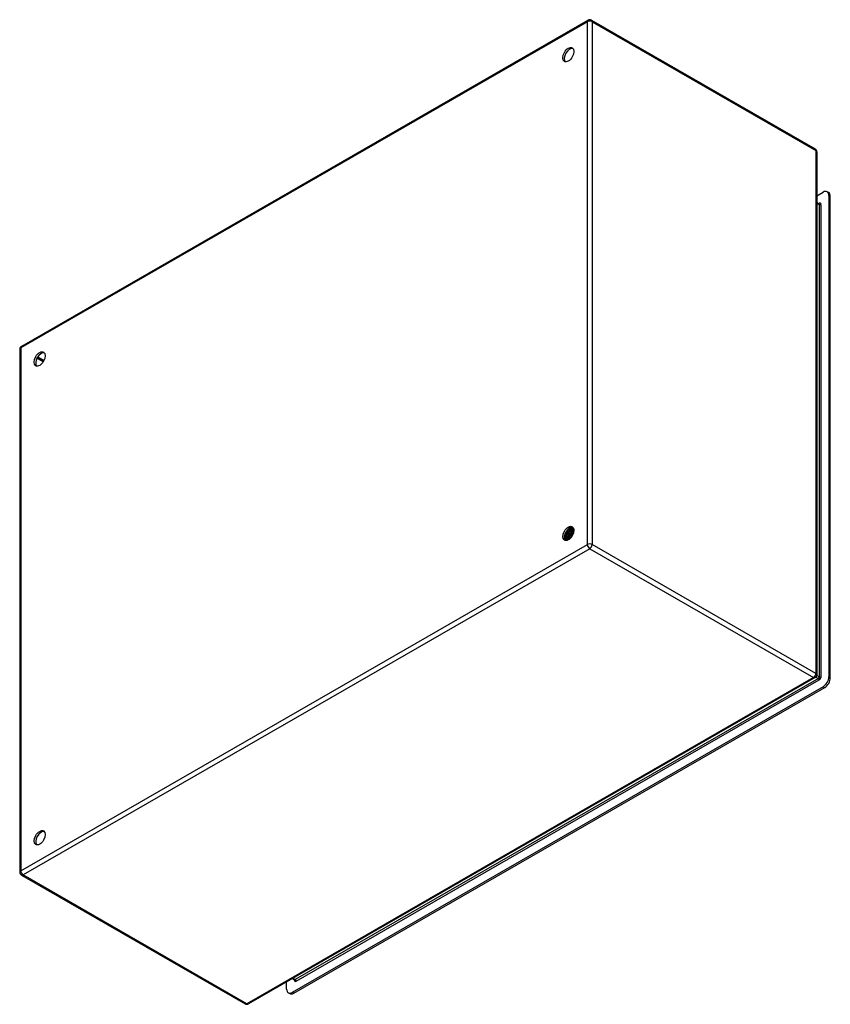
# Model space of a CAD drawing. Header units: inches. Extents: x 115 to 135, y 41.2 to 65.5.
import ezdxf

# ---------------------------------------------------------------- set-up
doc = ezdxf.new("R2010")
doc.units = ezdxf.units.IN
doc.header["$MEASUREMENT"] = 0
doc.layers.add('Visible Edges(ANSI)', color=7, linetype='Continuous', lineweight=25)
doc.layers.add('Visible Tangent Edges(ANSI)', color=7, linetype='Continuous', lineweight=25)

msp = doc.modelspace()

# ---------------------------------------------------------------- linework, layer by layer
at = {"layer": 'Visible Edges(ANSI)'}
for p, q in [((129.049, 65.528), (115.026, 57.452)), ((129.133, 65.528), (134.671, 62.339)), ((134.713, 62.266), (134.713, 49.323)), ((134.713, 61.181), (134.868, 61.27)), ((135.004, 61.258), (134.966, 61.28)), ((135.007, 61.189), (135.007, 49.267)), ((134.713, 61.013), (134.766, 60.983)), ((135.045, 49.246), (135.045, 61.168)), ((114.984, 57.38), (114.984, 44.436)), ((128.583, 52.946), (128.582, 52.947)), ((128.584, 52.93), (128.584, 52.911)), ((128.609, 52.955), (128.612, 52.953)), ((128.618, 52.93), (128.615, 52.932)), ((128.619, 52.91), (128.619, 52.891)), ((128.643, 52.938), (128.645, 52.937)), ((128.652, 52.95), (128.649, 52.952)), ((128.652, 52.914), (128.649, 52.916)), ((128.676, 52.921), (128.679, 52.92)), ((128.686, 52.898), (128.683, 52.9)), ((128.687, 52.93), (128.684, 52.932)), ((128.477, 52.705), (128.474, 52.706)), ((128.479, 52.69), (128.476, 52.692)), ((128.494, 52.747), (128.478, 52.738)), ((128.494, 52.712), (128.497, 52.71)), ((128.505, 52.818), (128.502, 52.819)), ((128.514, 52.67), (128.511, 52.672)), ((128.515, 52.685), (128.512, 52.687)), ((128.529, 52.727), (128.513, 52.718)), ((128.518, 52.845), (128.521, 52.844)), ((128.532, 52.693), (128.535, 52.691)), ((128.542, 52.802), (128.539, 52.803)), ((128.563, 52.707), (128.548, 52.698)), ((128.553, 52.666), (128.55, 52.667)), ((128.555, 52.83), (128.558, 52.829)), ((128.571, 52.674), (128.574, 52.673)), ((128.58, 52.786), (128.577, 52.787)), ((128.582, 52.674), (128.579, 52.676)), ((128.596, 52.686), (128.582, 52.677)), ((128.592, 52.815), (128.595, 52.813)), ((128.595, 52.685), (128.595, 52.684)), ((128.618, 52.77), (128.614, 52.771)), ((128.629, 52.799), (128.632, 52.798)), ((128.654, 52.755), (128.652, 52.756)), ((128.654, 52.89), (128.654, 52.871)), ((128.666, 52.784), (128.669, 52.783)), ((128.689, 52.87), (128.689, 52.851)), ((134.671, 49.25), (120.648, 41.174)), ((134.868, 49.026), (121.728, 41.459)), ((121.766, 41.438), (134.906, 49.005)), ((115.026, 44.363), (120.564, 41.174)), ((121.589, 41.54), (121.589, 41.716)), ((121.736, 41.801), (121.787, 41.772)), ((121.667, 41.428), (121.63, 41.45))]:
    msp.add_line(p, q, dxfattribs=at)
at = {"layer": 'Visible Edges(ANSI)', "flags": 128}
for points in [[(134.77, 60.981), (134.769, 60.982), (134.766, 60.983)], [(128.542, 52.911), (128.542, 52.908), (128.541, 52.905), (128.54, 52.903), (128.54, 52.9), (128.539, 52.897), (128.538, 52.894), (128.537, 52.892), (128.536, 52.889), (128.535, 52.886), (128.534, 52.883), (128.533, 52.881), (128.532, 52.878), (128.531, 52.875), (128.53, 52.872), (128.529, 52.87), (128.528, 52.867), (128.527, 52.864), (128.526, 52.861), (128.525, 52.859), (128.523, 52.856), (128.522, 52.853), (128.521, 52.851), (128.519, 52.848), (128.518, 52.845)], [(128.521, 52.844), (128.522, 52.847), (128.524, 52.85), (128.525, 52.853), (128.527, 52.856), (128.528, 52.859), (128.529, 52.862), (128.531, 52.864), (128.532, 52.867), (128.533, 52.87), (128.534, 52.873), (128.535, 52.876), (128.536, 52.879), (128.537, 52.882), (128.538, 52.885), (128.539, 52.888), (128.54, 52.891), (128.541, 52.894), (128.542, 52.897), (128.543, 52.9), (128.544, 52.903), (128.544, 52.906), (128.545, 52.909), (128.546, 52.912), (128.546, 52.915)], [(128.528, 52.846), (128.529, 52.849), (128.531, 52.851), (128.532, 52.854), (128.533, 52.857), (128.534, 52.86), (128.536, 52.863), (128.537, 52.867), (128.538, 52.87), (128.539, 52.873), (128.54, 52.876), (128.541, 52.879), (128.542, 52.882), (128.543, 52.885), (128.544, 52.888), (128.544, 52.891), (128.545, 52.894), (128.546, 52.897), (128.546, 52.9), (128.547, 52.903), (128.547, 52.906), (128.548, 52.909), (128.548, 52.912), (128.549, 52.915), (128.549, 52.918)], [(128.581, 52.946), (128.581, 52.941), (128.581, 52.937), (128.581, 52.932), (128.581, 52.928), (128.581, 52.923), (128.581, 52.918), (128.581, 52.914), (128.58, 52.909), (128.579, 52.904), (128.579, 52.899), (128.578, 52.894), (128.577, 52.889), (128.575, 52.884), (128.574, 52.879), (128.573, 52.874), (128.571, 52.869), (128.57, 52.864), (128.568, 52.859), (128.566, 52.854), (128.564, 52.849), (128.562, 52.844), (128.56, 52.84), (128.558, 52.835), (128.555, 52.83)], [(128.558, 52.829), (128.561, 52.834), (128.563, 52.839), (128.565, 52.844), (128.567, 52.849), (128.569, 52.854), (128.571, 52.859), (128.573, 52.864), (128.574, 52.869), (128.576, 52.874), (128.577, 52.879), (128.579, 52.884), (128.58, 52.889), (128.581, 52.894), (128.582, 52.899), (128.582, 52.904), (128.583, 52.909), (128.584, 52.914), (128.584, 52.919), (128.584, 52.924), (128.584, 52.928), (128.584, 52.933), (128.584, 52.937), (128.584, 52.942), (128.583, 52.946)], [(128.564, 52.829), (128.566, 52.833), (128.567, 52.836), (128.569, 52.84), (128.57, 52.843), (128.572, 52.847), (128.573, 52.85), (128.574, 52.853), (128.575, 52.857), (128.576, 52.86), (128.577, 52.864), (128.578, 52.867), (128.579, 52.871), (128.58, 52.874), (128.581, 52.878), (128.581, 52.881), (128.582, 52.885), (128.583, 52.888), (128.583, 52.891), (128.583, 52.895), (128.584, 52.898), (128.584, 52.901), (128.584, 52.905), (128.584, 52.908), (128.584, 52.911)], [(128.612, 52.931), (128.611, 52.932), (128.61, 52.932), (128.608, 52.933), (128.607, 52.934), (128.606, 52.934), (128.605, 52.935), (128.604, 52.935), (128.603, 52.936), (128.601, 52.937), (128.6, 52.937), (128.599, 52.938), (128.598, 52.939), (128.597, 52.939), (128.595, 52.94), (128.594, 52.94), (128.593, 52.941), (128.592, 52.942), (128.591, 52.942), (128.589, 52.943), (128.588, 52.943), (128.587, 52.944), (128.586, 52.945), (128.585, 52.945), (128.583, 52.946)], [(128.615, 52.932), (128.614, 52.931), (128.612, 52.931), (128.611, 52.931), (128.61, 52.931), (128.608, 52.931), (128.607, 52.93), (128.606, 52.93), (128.605, 52.93), (128.603, 52.93), (128.602, 52.929), (128.601, 52.929), (128.6, 52.929), (128.598, 52.929), (128.597, 52.929), (128.596, 52.928), (128.594, 52.928), (128.593, 52.928), (128.592, 52.928), (128.591, 52.927), (128.589, 52.927), (128.588, 52.927), (128.587, 52.927), (128.586, 52.927), (128.584, 52.926)], [(128.589, 52.951), (128.59, 52.952), (128.591, 52.952), (128.592, 52.952), (128.593, 52.952), (128.593, 52.952), (128.594, 52.952), (128.595, 52.952), (128.596, 52.953), (128.597, 52.953), (128.597, 52.953), (128.598, 52.953), (128.599, 52.953), (128.6, 52.953), (128.601, 52.953), (128.602, 52.953), (128.602, 52.954), (128.603, 52.954), (128.604, 52.954), (128.605, 52.954), (128.606, 52.954), (128.607, 52.954), (128.607, 52.954), (128.608, 52.955), (128.609, 52.955)], [(128.615, 52.932), (128.615, 52.927), (128.616, 52.923), (128.616, 52.918), (128.616, 52.914), (128.616, 52.909), (128.616, 52.904), (128.616, 52.9), (128.616, 52.895), (128.615, 52.89), (128.614, 52.885), (128.614, 52.88), (128.613, 52.875), (128.612, 52.87), (128.61, 52.865), (128.609, 52.86), (128.608, 52.855), (128.606, 52.85), (128.605, 52.845), (128.603, 52.84), (128.601, 52.834), (128.599, 52.829), (128.597, 52.824), (128.595, 52.819), (128.592, 52.815)], [(128.595, 52.813), (128.598, 52.818), (128.6, 52.823), (128.602, 52.828), (128.604, 52.833), (128.606, 52.838), (128.607, 52.843), (128.609, 52.848), (128.611, 52.854), (128.612, 52.859), (128.613, 52.864), (128.614, 52.869), (128.616, 52.874), (128.616, 52.879), (128.617, 52.884), (128.618, 52.889), (128.618, 52.894), (128.619, 52.898), (128.619, 52.903), (128.619, 52.908), (128.619, 52.913), (128.619, 52.917), (128.619, 52.922), (128.618, 52.926), (128.618, 52.93)], [(128.606, 52.961), (128.606, 52.961), (128.607, 52.961), (128.607, 52.961), (128.607, 52.96), (128.607, 52.96), (128.607, 52.96), (128.607, 52.959), (128.607, 52.959), (128.607, 52.959), (128.607, 52.959), (128.608, 52.958), (128.608, 52.958), (128.608, 52.958), (128.608, 52.958), (128.608, 52.957), (128.608, 52.957), (128.608, 52.957), (128.608, 52.956), (128.609, 52.956), (128.609, 52.956), (128.609, 52.956), (128.609, 52.955), (128.609, 52.955), (128.609, 52.955)], [(128.612, 52.953), (128.612, 52.954), (128.611, 52.954), (128.611, 52.955), (128.611, 52.955), (128.611, 52.955), (128.611, 52.956), (128.611, 52.956), (128.611, 52.956), (128.61, 52.957), (128.61, 52.957), (128.61, 52.958), (128.61, 52.958), (128.61, 52.958), (128.61, 52.959), (128.609, 52.959), (128.609, 52.959), (128.609, 52.96), (128.609, 52.96), (128.609, 52.96), (128.609, 52.961), (128.608, 52.961), (128.608, 52.961), (128.608, 52.962), (128.608, 52.962)], [(128.612, 52.953), (128.612, 52.953), (128.612, 52.952), (128.612, 52.951), (128.612, 52.95), (128.612, 52.949), (128.612, 52.948), (128.612, 52.947), (128.612, 52.946), (128.612, 52.946), (128.612, 52.945), (128.612, 52.944), (128.612, 52.943), (128.612, 52.942), (128.612, 52.941), (128.612, 52.94), (128.612, 52.94), (128.612, 52.939), (128.611, 52.938), (128.611, 52.937), (128.611, 52.936), (128.611, 52.935), (128.611, 52.934), (128.611, 52.933), (128.611, 52.933)], [(128.611, 52.933), (128.613, 52.933), (128.614, 52.933), (128.615, 52.933), (128.617, 52.933), (128.618, 52.934), (128.619, 52.934), (128.62, 52.934), (128.622, 52.934), (128.623, 52.935), (128.624, 52.935), (128.626, 52.935), (128.627, 52.935), (128.628, 52.935), (128.63, 52.936), (128.631, 52.936), (128.632, 52.936), (128.633, 52.936), (128.635, 52.937), (128.636, 52.937), (128.637, 52.937), (128.639, 52.937), (128.64, 52.938), (128.641, 52.938), (128.643, 52.938)], [(128.644, 52.915), (128.643, 52.915), (128.642, 52.916), (128.641, 52.916), (128.64, 52.917), (128.639, 52.917), (128.638, 52.918), (128.636, 52.919), (128.635, 52.919), (128.634, 52.92), (128.633, 52.92), (128.632, 52.921), (128.631, 52.921), (128.63, 52.922), (128.629, 52.923), (128.628, 52.923), (128.627, 52.924), (128.626, 52.924), (128.624, 52.925), (128.623, 52.925), (128.622, 52.926), (128.621, 52.926), (128.62, 52.927), (128.619, 52.928), (128.618, 52.928)], [(128.649, 52.916), (128.648, 52.915), (128.647, 52.915), (128.645, 52.915), (128.644, 52.915), (128.643, 52.914), (128.642, 52.914), (128.64, 52.914), (128.639, 52.914), (128.638, 52.913), (128.637, 52.913), (128.635, 52.913), (128.634, 52.913), (128.633, 52.913), (128.632, 52.912), (128.63, 52.912), (128.629, 52.912), (128.628, 52.912), (128.627, 52.911), (128.625, 52.911), (128.624, 52.911), (128.623, 52.911), (128.622, 52.91), (128.62, 52.91), (128.619, 52.91)], [(128.62, 52.968), (128.621, 52.967), (128.623, 52.966), (128.624, 52.965), (128.625, 52.964), (128.626, 52.963), (128.627, 52.962), (128.628, 52.961), (128.629, 52.96), (128.63, 52.958), (128.631, 52.957), (128.632, 52.956), (128.633, 52.955), (128.634, 52.954), (128.635, 52.952), (128.636, 52.951), (128.637, 52.95), (128.637, 52.948), (128.638, 52.947), (128.639, 52.946), (128.64, 52.944), (128.64, 52.943), (128.641, 52.941), (128.642, 52.94), (128.643, 52.938)], [(128.645, 52.937), (128.645, 52.938), (128.644, 52.94), (128.643, 52.942), (128.642, 52.943), (128.641, 52.945), (128.64, 52.946), (128.64, 52.948), (128.639, 52.949), (128.638, 52.951), (128.637, 52.952), (128.636, 52.953), (128.635, 52.955), (128.634, 52.956), (128.633, 52.957), (128.632, 52.958), (128.63, 52.96), (128.629, 52.961), (128.628, 52.962), (128.627, 52.963), (128.626, 52.964), (128.624, 52.965), (128.623, 52.966), (128.622, 52.967), (128.621, 52.968)], [(128.649, 52.916), (128.65, 52.911), (128.65, 52.907), (128.651, 52.903), (128.651, 52.898), (128.651, 52.894), (128.651, 52.889), (128.651, 52.884), (128.651, 52.879), (128.65, 52.874), (128.65, 52.87), (128.649, 52.865), (128.648, 52.86), (128.647, 52.855), (128.646, 52.85), (128.645, 52.845), (128.644, 52.84), (128.642, 52.834), (128.641, 52.829), (128.639, 52.824), (128.637, 52.819), (128.636, 52.814), (128.634, 52.809), (128.631, 52.804), (128.629, 52.799)], [(128.632, 52.958), (128.634, 52.958), (128.636, 52.957), (128.639, 52.956), (128.641, 52.955), (128.643, 52.954), (128.645, 52.953), (128.648, 52.952), (128.65, 52.951), (128.652, 52.95), (128.654, 52.949), (128.656, 52.947), (128.658, 52.946), (128.659, 52.944), (128.661, 52.942), (128.663, 52.941), (128.665, 52.939), (128.666, 52.937), (128.668, 52.935), (128.669, 52.933), (128.671, 52.931), (128.672, 52.928), (128.673, 52.926), (128.675, 52.924), (128.676, 52.921)], [(128.632, 52.798), (128.634, 52.803), (128.637, 52.808), (128.639, 52.813), (128.64, 52.818), (128.642, 52.823), (128.644, 52.828), (128.645, 52.833), (128.647, 52.838), (128.648, 52.843), (128.649, 52.848), (128.65, 52.853), (128.651, 52.858), (128.652, 52.863), (128.653, 52.868), (128.653, 52.873), (128.654, 52.878), (128.654, 52.883), (128.654, 52.888), (128.654, 52.892), (128.654, 52.897), (128.653, 52.901), (128.653, 52.906), (128.652, 52.91), (128.652, 52.914)], [(128.645, 52.937), (128.645, 52.936), (128.645, 52.935), (128.645, 52.934), (128.645, 52.933), (128.645, 52.932), (128.645, 52.931), (128.645, 52.931), (128.645, 52.93), (128.645, 52.929), (128.645, 52.928), (128.645, 52.927), (128.645, 52.926), (128.645, 52.925), (128.645, 52.924), (128.645, 52.923), (128.645, 52.922), (128.645, 52.922), (128.645, 52.921), (128.645, 52.92), (128.645, 52.919), (128.645, 52.918), (128.645, 52.917), (128.645, 52.916), (128.645, 52.915)], [(128.645, 52.915), (128.646, 52.916), (128.648, 52.916), (128.649, 52.916), (128.65, 52.916), (128.651, 52.917), (128.653, 52.917), (128.654, 52.917), (128.655, 52.917), (128.657, 52.917), (128.658, 52.918), (128.659, 52.918), (128.66, 52.918), (128.662, 52.918), (128.663, 52.919), (128.664, 52.919), (128.666, 52.919), (128.667, 52.92), (128.668, 52.92), (128.669, 52.92), (128.671, 52.92), (128.672, 52.921), (128.673, 52.921), (128.675, 52.921), (128.676, 52.921)], [(128.679, 52.92), (128.678, 52.922), (128.677, 52.923), (128.676, 52.925), (128.675, 52.926), (128.674, 52.928), (128.673, 52.929), (128.672, 52.931), (128.671, 52.932), (128.67, 52.934), (128.669, 52.935), (128.668, 52.936), (128.667, 52.937), (128.666, 52.939), (128.665, 52.94), (128.664, 52.941), (128.662, 52.942), (128.661, 52.943), (128.66, 52.944), (128.659, 52.945), (128.657, 52.946), (128.656, 52.947), (128.655, 52.948), (128.653, 52.949), (128.652, 52.95)], [(128.676, 52.898), (128.675, 52.899), (128.674, 52.899), (128.673, 52.9), (128.672, 52.9), (128.671, 52.901), (128.67, 52.901), (128.669, 52.902), (128.668, 52.902), (128.667, 52.903), (128.666, 52.903), (128.665, 52.904), (128.664, 52.904), (128.663, 52.905), (128.662, 52.905), (128.661, 52.906), (128.66, 52.906), (128.659, 52.907), (128.658, 52.907), (128.657, 52.908), (128.656, 52.908), (128.655, 52.909), (128.654, 52.909), (128.653, 52.91), (128.652, 52.91)], [(128.683, 52.9), (128.682, 52.899), (128.681, 52.899), (128.679, 52.899), (128.678, 52.898), (128.677, 52.898), (128.676, 52.898), (128.675, 52.898), (128.673, 52.897), (128.672, 52.897), (128.671, 52.897), (128.67, 52.897), (128.668, 52.896), (128.667, 52.896), (128.666, 52.896), (128.665, 52.896), (128.664, 52.895), (128.662, 52.895), (128.661, 52.895), (128.66, 52.895), (128.659, 52.894), (128.657, 52.894), (128.656, 52.894), (128.655, 52.894), (128.654, 52.893)], [(128.666, 52.938), (128.668, 52.938), (128.669, 52.937), (128.671, 52.937), (128.672, 52.937), (128.674, 52.936), (128.675, 52.936), (128.676, 52.935), (128.678, 52.935), (128.679, 52.934), (128.681, 52.933), (128.682, 52.933), (128.683, 52.932), (128.684, 52.931), (128.686, 52.93), (128.687, 52.93), (128.688, 52.929), (128.689, 52.928), (128.691, 52.927), (128.692, 52.926), (128.693, 52.925), (128.694, 52.924), (128.695, 52.923), (128.696, 52.922), (128.697, 52.921)], [(128.683, 52.9), (128.684, 52.895), (128.685, 52.891), (128.685, 52.887), (128.685, 52.882), (128.686, 52.878), (128.686, 52.873), (128.686, 52.869), (128.686, 52.864), (128.685, 52.859), (128.685, 52.854), (128.685, 52.849), (128.684, 52.844), (128.683, 52.839), (128.682, 52.834), (128.681, 52.829), (128.68, 52.824), (128.679, 52.819), (128.677, 52.814), (128.676, 52.809), (128.674, 52.804), (128.672, 52.799), (128.67, 52.794), (128.668, 52.789), (128.666, 52.784)], [(128.669, 52.783), (128.671, 52.788), (128.673, 52.793), (128.675, 52.798), (128.677, 52.803), (128.679, 52.808), (128.68, 52.813), (128.682, 52.818), (128.683, 52.823), (128.684, 52.828), (128.685, 52.833), (128.686, 52.838), (128.687, 52.843), (128.687, 52.848), (128.688, 52.853), (128.688, 52.858), (128.689, 52.863), (128.689, 52.867), (128.689, 52.872), (128.689, 52.877), (128.688, 52.881), (128.688, 52.886), (128.687, 52.89), (128.687, 52.894), (128.686, 52.898)], [(128.679, 52.92), (128.679, 52.919), (128.679, 52.918), (128.679, 52.917), (128.679, 52.916), (128.678, 52.916), (128.678, 52.915), (128.678, 52.914), (128.678, 52.913), (128.678, 52.912), (128.678, 52.911), (128.678, 52.91), (128.678, 52.909), (128.678, 52.908), (128.678, 52.908), (128.678, 52.907), (128.678, 52.906), (128.678, 52.905), (128.678, 52.904), (128.678, 52.903), (128.678, 52.902), (128.678, 52.901), (128.678, 52.9), (128.678, 52.899), (128.678, 52.899)], [(128.684, 52.899), (128.685, 52.899), (128.685, 52.899), (128.686, 52.899), (128.686, 52.9), (128.687, 52.9), (128.688, 52.9), (128.688, 52.9), (128.689, 52.9), (128.689, 52.9), (128.69, 52.9), (128.691, 52.901), (128.691, 52.901), (128.692, 52.901), (128.693, 52.901), (128.693, 52.901), (128.694, 52.901), (128.694, 52.901), (128.695, 52.901), (128.696, 52.902), (128.696, 52.902), (128.697, 52.902), (128.698, 52.902), (128.698, 52.902), (128.699, 52.902)], [(128.697, 52.922), (128.697, 52.923), (128.696, 52.923), (128.696, 52.923), (128.696, 52.924), (128.695, 52.924), (128.695, 52.924), (128.694, 52.925), (128.694, 52.925), (128.693, 52.925), (128.693, 52.926), (128.693, 52.926), (128.692, 52.926), (128.692, 52.927), (128.691, 52.927), (128.691, 52.927), (128.69, 52.928), (128.69, 52.928), (128.689, 52.928), (128.689, 52.928), (128.688, 52.929), (128.688, 52.929), (128.688, 52.929), (128.687, 52.93), (128.687, 52.93)], [(128.539, 52.803), (128.537, 52.799), (128.534, 52.795), (128.531, 52.791), (128.528, 52.787), (128.525, 52.783), (128.522, 52.779), (128.518, 52.776), (128.515, 52.772), (128.512, 52.769), (128.509, 52.765), (128.505, 52.762), (128.502, 52.759), (128.499, 52.756), (128.495, 52.753), (128.492, 52.751), (128.488, 52.748), (128.485, 52.746), (128.482, 52.743), (128.478, 52.741), (128.475, 52.739), (128.471, 52.737), (128.468, 52.735), (128.464, 52.734), (128.461, 52.732)], [(128.461, 52.729), (128.464, 52.731), (128.468, 52.732), (128.471, 52.734), (128.475, 52.736), (128.479, 52.738), (128.482, 52.74), (128.486, 52.742), (128.489, 52.745), (128.493, 52.748), (128.496, 52.75), (128.5, 52.753), (128.503, 52.756), (128.507, 52.759), (128.51, 52.763), (128.514, 52.766), (128.517, 52.77), (128.521, 52.773), (128.524, 52.777), (128.527, 52.781), (128.53, 52.785), (128.533, 52.789), (128.537, 52.793), (128.54, 52.797), (128.542, 52.802)], [(128.474, 52.706), (128.474, 52.706), (128.473, 52.706), (128.472, 52.706), (128.472, 52.706), (128.471, 52.706), (128.471, 52.706), (128.47, 52.706), (128.47, 52.706), (128.469, 52.706), (128.469, 52.706), (128.468, 52.706), (128.467, 52.706), (128.467, 52.706), (128.466, 52.706), (128.466, 52.706), (128.465, 52.706), (128.465, 52.706), (128.464, 52.706), (128.464, 52.706), (128.463, 52.706), (128.463, 52.706), (128.462, 52.706), (128.461, 52.706), (128.461, 52.706)], [(128.461, 52.705), (128.462, 52.705), (128.462, 52.705), (128.463, 52.705), (128.464, 52.704), (128.464, 52.704), (128.465, 52.704), (128.466, 52.704), (128.466, 52.704), (128.467, 52.704), (128.468, 52.704), (128.468, 52.704), (128.469, 52.704), (128.47, 52.704), (128.47, 52.704), (128.471, 52.704), (128.472, 52.704), (128.472, 52.704), (128.473, 52.704), (128.474, 52.704), (128.474, 52.704), (128.475, 52.704), (128.476, 52.705), (128.476, 52.705), (128.477, 52.705)], [(128.512, 52.687), (128.51, 52.686), (128.507, 52.686), (128.504, 52.686), (128.502, 52.686), (128.5, 52.686), (128.497, 52.686), (128.495, 52.686), (128.493, 52.686), (128.49, 52.687), (128.488, 52.687), (128.486, 52.688), (128.484, 52.689), (128.482, 52.689), (128.48, 52.69), (128.478, 52.691), (128.476, 52.692), (128.474, 52.694), (128.472, 52.695), (128.47, 52.696), (128.469, 52.698), (128.467, 52.699), (128.465, 52.701), (128.464, 52.703), (128.462, 52.705)], [(128.474, 52.706), (128.474, 52.707), (128.473, 52.708), (128.473, 52.709), (128.472, 52.71), (128.472, 52.711), (128.472, 52.712), (128.471, 52.713), (128.471, 52.714), (128.47, 52.715), (128.47, 52.716), (128.469, 52.717), (128.469, 52.718), (128.469, 52.719), (128.468, 52.72), (128.468, 52.721), (128.467, 52.723), (128.467, 52.724), (128.466, 52.725), (128.466, 52.726), (128.466, 52.727), (128.465, 52.728), (128.465, 52.729), (128.464, 52.73), (128.464, 52.731)], [(128.467, 52.772), (128.469, 52.774), (128.471, 52.775), (128.473, 52.777), (128.475, 52.778), (128.477, 52.78), (128.479, 52.781), (128.481, 52.783), (128.483, 52.785), (128.485, 52.787), (128.487, 52.789), (128.489, 52.79), (128.491, 52.792), (128.493, 52.794), (128.494, 52.796), (128.496, 52.798), (128.498, 52.8), (128.5, 52.803), (128.502, 52.805), (128.503, 52.807), (128.505, 52.809), (128.507, 52.812), (128.509, 52.814), (128.51, 52.816), (128.512, 52.819)], [(128.468, 52.776), (128.47, 52.778), (128.472, 52.779), (128.473, 52.78), (128.475, 52.782), (128.476, 52.784), (128.478, 52.785), (128.48, 52.787), (128.481, 52.788), (128.483, 52.79), (128.484, 52.792), (128.486, 52.793), (128.487, 52.795), (128.489, 52.797), (128.49, 52.799), (128.492, 52.8), (128.493, 52.802), (128.495, 52.804), (128.496, 52.806), (128.498, 52.808), (128.499, 52.81), (128.501, 52.812), (128.502, 52.814), (128.503, 52.816), (128.505, 52.818)], [(128.489, 52.722), (128.489, 52.723), (128.488, 52.723), (128.487, 52.724), (128.486, 52.724), (128.485, 52.725), (128.484, 52.725), (128.484, 52.725), (128.483, 52.726), (128.482, 52.726), (128.481, 52.727), (128.48, 52.727), (128.479, 52.728), (128.478, 52.728), (128.478, 52.729), (128.477, 52.729), (128.476, 52.729), (128.475, 52.73), (128.474, 52.73), (128.473, 52.731), (128.473, 52.731), (128.472, 52.732), (128.471, 52.732), (128.47, 52.733), (128.469, 52.733)], [(128.502, 52.819), (128.501, 52.817), (128.499, 52.815), (128.498, 52.814), (128.497, 52.812), (128.496, 52.81), (128.494, 52.809), (128.493, 52.807), (128.492, 52.805), (128.49, 52.804), (128.489, 52.802), (128.488, 52.801), (128.486, 52.799), (128.485, 52.797), (128.484, 52.796), (128.482, 52.794), (128.481, 52.793), (128.48, 52.791), (128.478, 52.79), (128.477, 52.788), (128.476, 52.787), (128.474, 52.786), (128.473, 52.784), (128.471, 52.783), (128.47, 52.782)], [(128.493, 52.713), (128.493, 52.713), (128.492, 52.712), (128.491, 52.712), (128.491, 52.712), (128.49, 52.711), (128.489, 52.711), (128.489, 52.711), (128.488, 52.71), (128.487, 52.71), (128.487, 52.71), (128.486, 52.709), (128.485, 52.709), (128.485, 52.709), (128.484, 52.708), (128.483, 52.708), (128.483, 52.707), (128.482, 52.707), (128.481, 52.707), (128.481, 52.706), (128.48, 52.706), (128.479, 52.706), (128.479, 52.705), (128.478, 52.705), (128.477, 52.705)], [(128.479, 52.69), (128.48, 52.69), (128.482, 52.689), (128.483, 52.688), (128.484, 52.688), (128.486, 52.687), (128.487, 52.687), (128.489, 52.686), (128.49, 52.686), (128.491, 52.686), (128.493, 52.685), (128.494, 52.685), (128.496, 52.685), (128.497, 52.685), (128.499, 52.684), (128.5, 52.684), (128.502, 52.684), (128.504, 52.684), (128.505, 52.684), (128.507, 52.684), (128.508, 52.684), (128.51, 52.684), (128.512, 52.685), (128.513, 52.685), (128.515, 52.685)], [(128.482, 52.74), (128.482, 52.739), (128.483, 52.738), (128.483, 52.736), (128.484, 52.735), (128.484, 52.734), (128.485, 52.733), (128.485, 52.732), (128.486, 52.73), (128.486, 52.729), (128.487, 52.728), (128.487, 52.727), (128.488, 52.726), (128.488, 52.725), (128.489, 52.723), (128.489, 52.722), (128.49, 52.721), (128.491, 52.72), (128.491, 52.719), (128.492, 52.717), (128.492, 52.716), (128.493, 52.715), (128.493, 52.714), (128.494, 52.713), (128.494, 52.712)], [(128.502, 52.819), (128.501, 52.819), (128.501, 52.82), (128.5, 52.82), (128.499, 52.82), (128.499, 52.821), (128.498, 52.821), (128.498, 52.821), (128.497, 52.822), (128.496, 52.822), (128.496, 52.823), (128.495, 52.823), (128.494, 52.823), (128.494, 52.824), (128.493, 52.824), (128.493, 52.824), (128.492, 52.825), (128.491, 52.825), (128.491, 52.825), (128.49, 52.826), (128.49, 52.826), (128.489, 52.827), (128.488, 52.827), (128.488, 52.827), (128.487, 52.828)], [(128.654, 52.756), (128.647, 52.759), (128.641, 52.762), (128.634, 52.765), (128.627, 52.768), (128.62, 52.771), (128.613, 52.774), (128.606, 52.777), (128.599, 52.78), (128.592, 52.783), (128.585, 52.786), (128.578, 52.789), (128.571, 52.793), (128.564, 52.796), (128.557, 52.799), (128.55, 52.802), (128.544, 52.805), (128.537, 52.808), (128.53, 52.811), (128.523, 52.814), (128.516, 52.817), (128.509, 52.82), (128.502, 52.823), (128.495, 52.826), (128.488, 52.829)], [(128.494, 52.747), (128.496, 52.748), (128.499, 52.75), (128.501, 52.752), (128.504, 52.753), (128.506, 52.755), (128.509, 52.757), (128.511, 52.759), (128.513, 52.761), (128.516, 52.763), (128.518, 52.765), (128.521, 52.767), (128.523, 52.77), (128.525, 52.772), (128.528, 52.774), (128.53, 52.777), (128.532, 52.78), (128.534, 52.782), (128.537, 52.785), (128.539, 52.788), (128.541, 52.79), (128.543, 52.793), (128.545, 52.796), (128.547, 52.799), (128.549, 52.802)], [(128.577, 52.787), (128.574, 52.783), (128.571, 52.778), (128.568, 52.774), (128.565, 52.77), (128.562, 52.766), (128.558, 52.762), (128.555, 52.758), (128.552, 52.754), (128.548, 52.75), (128.545, 52.747), (128.541, 52.743), (128.538, 52.74), (128.534, 52.737), (128.53, 52.734), (128.527, 52.731), (128.523, 52.728), (128.52, 52.725), (128.516, 52.723), (128.512, 52.721), (128.509, 52.718), (128.505, 52.716), (128.501, 52.715), (128.498, 52.713), (128.494, 52.712)], [(128.497, 52.71), (128.501, 52.712), (128.504, 52.713), (128.508, 52.715), (128.512, 52.717), (128.515, 52.719), (128.519, 52.721), (128.523, 52.724), (128.526, 52.727), (128.53, 52.729), (128.534, 52.732), (128.537, 52.735), (128.541, 52.738), (128.544, 52.742), (128.548, 52.745), (128.551, 52.749), (128.555, 52.752), (128.558, 52.756), (128.561, 52.76), (128.565, 52.764), (128.568, 52.768), (128.571, 52.773), (128.574, 52.777), (128.577, 52.781), (128.58, 52.786)], [(128.55, 52.667), (128.547, 52.667), (128.545, 52.666), (128.542, 52.666), (128.539, 52.666), (128.537, 52.666), (128.534, 52.666), (128.532, 52.666), (128.529, 52.666), (128.527, 52.666), (128.524, 52.667), (128.522, 52.667), (128.52, 52.668), (128.518, 52.669), (128.515, 52.67), (128.513, 52.671), (128.511, 52.672), (128.509, 52.673), (128.507, 52.675), (128.505, 52.676), (128.504, 52.677), (128.502, 52.679), (128.5, 52.681), (128.499, 52.683), (128.497, 52.685)], [(128.512, 52.687), (128.512, 52.688), (128.511, 52.689), (128.511, 52.69), (128.51, 52.691), (128.51, 52.692), (128.509, 52.693), (128.509, 52.694), (128.508, 52.695), (128.508, 52.696), (128.507, 52.697), (128.507, 52.698), (128.507, 52.699), (128.506, 52.7), (128.506, 52.701), (128.505, 52.702), (128.505, 52.703), (128.504, 52.704), (128.504, 52.705), (128.503, 52.706), (128.503, 52.707), (128.502, 52.709), (128.502, 52.71), (128.502, 52.711), (128.501, 52.712)], [(128.502, 52.855), (128.502, 52.855), (128.503, 52.854), (128.504, 52.854), (128.504, 52.854), (128.505, 52.853), (128.506, 52.853), (128.506, 52.852), (128.507, 52.852), (128.508, 52.852), (128.508, 52.851), (128.509, 52.851), (128.51, 52.85), (128.51, 52.85), (128.511, 52.85), (128.512, 52.849), (128.512, 52.849), (128.513, 52.848), (128.514, 52.848), (128.515, 52.848), (128.515, 52.847), (128.516, 52.847), (128.517, 52.846), (128.517, 52.846), (128.518, 52.845)], [(128.512, 52.819), (128.512, 52.819), (128.511, 52.819), (128.511, 52.819), (128.511, 52.818), (128.511, 52.818), (128.51, 52.818), (128.51, 52.818), (128.51, 52.818), (128.509, 52.818), (128.509, 52.818), (128.509, 52.818), (128.508, 52.818), (128.508, 52.818), (128.508, 52.818), (128.508, 52.818), (128.507, 52.818), (128.507, 52.818), (128.507, 52.818), (128.506, 52.818), (128.506, 52.818), (128.506, 52.818), (128.505, 52.818), (128.505, 52.818), (128.505, 52.818)], [(128.528, 52.702), (128.527, 52.702), (128.526, 52.703), (128.525, 52.703), (128.524, 52.704), (128.523, 52.704), (128.523, 52.705), (128.522, 52.705), (128.521, 52.706), (128.52, 52.706), (128.519, 52.707), (128.518, 52.707), (128.517, 52.708), (128.516, 52.708), (128.515, 52.709), (128.514, 52.709), (128.513, 52.71), (128.512, 52.71), (128.511, 52.711), (128.51, 52.711), (128.509, 52.712), (128.508, 52.712), (128.508, 52.713), (128.507, 52.713), (128.506, 52.714)], [(128.539, 52.803), (128.538, 52.804), (128.537, 52.804), (128.536, 52.805), (128.535, 52.806), (128.534, 52.806), (128.533, 52.807), (128.531, 52.808), (128.53, 52.808), (128.529, 52.809), (128.528, 52.809), (128.527, 52.81), (128.526, 52.811), (128.525, 52.811), (128.523, 52.812), (128.522, 52.813), (128.521, 52.813), (128.52, 52.814), (128.519, 52.815), (128.518, 52.815), (128.517, 52.816), (128.515, 52.817), (128.514, 52.817), (128.513, 52.818), (128.512, 52.819)], [(128.514, 52.67), (128.515, 52.67), (128.517, 52.669), (128.518, 52.668), (128.52, 52.668), (128.521, 52.667), (128.523, 52.667), (128.524, 52.666), (128.526, 52.666), (128.527, 52.665), (128.529, 52.665), (128.53, 52.665), (128.532, 52.664), (128.534, 52.664), (128.535, 52.664), (128.537, 52.664), (128.539, 52.664), (128.541, 52.664), (128.542, 52.664), (128.544, 52.664), (128.546, 52.665), (128.548, 52.665), (128.549, 52.665), (128.551, 52.665), (128.553, 52.666)], [(128.532, 52.694), (128.531, 52.694), (128.53, 52.693), (128.53, 52.693), (128.529, 52.692), (128.528, 52.692), (128.528, 52.692), (128.527, 52.691), (128.526, 52.691), (128.526, 52.691), (128.525, 52.69), (128.524, 52.69), (128.524, 52.69), (128.523, 52.689), (128.522, 52.689), (128.521, 52.688), (128.521, 52.688), (128.52, 52.688), (128.519, 52.687), (128.519, 52.687), (128.518, 52.687), (128.517, 52.686), (128.517, 52.686), (128.516, 52.685), (128.515, 52.685)], [(128.519, 52.721), (128.52, 52.72), (128.52, 52.719), (128.521, 52.718), (128.522, 52.717), (128.522, 52.715), (128.523, 52.714), (128.523, 52.713), (128.524, 52.712), (128.524, 52.711), (128.525, 52.71), (128.525, 52.708), (128.526, 52.707), (128.526, 52.706), (128.527, 52.705), (128.527, 52.704), (128.528, 52.702), (128.528, 52.701), (128.529, 52.7), (128.53, 52.699), (128.53, 52.698), (128.531, 52.696), (128.531, 52.695), (128.532, 52.694), (128.532, 52.693)], [(128.521, 52.844), (128.521, 52.844), (128.522, 52.844), (128.522, 52.844), (128.522, 52.844), (128.522, 52.845), (128.523, 52.845), (128.523, 52.845), (128.523, 52.845), (128.524, 52.845), (128.524, 52.845), (128.524, 52.845), (128.524, 52.845), (128.525, 52.845), (128.525, 52.845), (128.525, 52.845), (128.526, 52.845), (128.526, 52.845), (128.526, 52.845), (128.526, 52.845), (128.527, 52.845), (128.527, 52.845), (128.527, 52.845), (128.527, 52.846), (128.528, 52.846)], [(128.528, 52.846), (128.529, 52.845), (128.53, 52.844), (128.531, 52.844), (128.532, 52.843), (128.533, 52.842), (128.535, 52.842), (128.536, 52.841), (128.537, 52.84), (128.538, 52.84), (128.539, 52.839), (128.54, 52.838), (128.541, 52.838), (128.543, 52.837), (128.544, 52.836), (128.545, 52.836), (128.546, 52.835), (128.547, 52.834), (128.548, 52.834), (128.549, 52.833), (128.551, 52.833), (128.552, 52.832), (128.553, 52.831), (128.554, 52.831), (128.555, 52.83)], [(128.529, 52.727), (128.531, 52.728), (128.534, 52.73), (128.536, 52.732), (128.539, 52.733), (128.541, 52.735), (128.544, 52.737), (128.547, 52.739), (128.549, 52.742), (128.552, 52.744), (128.554, 52.746), (128.557, 52.749), (128.559, 52.751), (128.562, 52.754), (128.564, 52.756), (128.566, 52.759), (128.569, 52.762), (128.571, 52.764), (128.573, 52.767), (128.576, 52.77), (128.578, 52.773), (128.58, 52.776), (128.582, 52.779), (128.584, 52.783), (128.586, 52.786)], [(128.614, 52.771), (128.612, 52.767), (128.609, 52.762), (128.606, 52.758), (128.603, 52.754), (128.599, 52.749), (128.596, 52.745), (128.593, 52.741), (128.59, 52.737), (128.586, 52.734), (128.583, 52.73), (128.579, 52.726), (128.576, 52.723), (128.572, 52.72), (128.569, 52.716), (128.565, 52.713), (128.561, 52.71), (128.558, 52.708), (128.554, 52.705), (128.55, 52.703), (128.547, 52.7), (128.543, 52.698), (128.54, 52.696), (128.536, 52.695), (128.532, 52.693)], [(128.546, 52.652), (128.545, 52.652), (128.544, 52.653), (128.544, 52.653), (128.543, 52.654), (128.543, 52.654), (128.542, 52.655), (128.541, 52.655), (128.541, 52.656), (128.54, 52.656), (128.54, 52.656), (128.539, 52.657), (128.538, 52.658), (128.538, 52.658), (128.537, 52.659), (128.537, 52.659), (128.536, 52.66), (128.536, 52.66), (128.535, 52.661), (128.534, 52.661), (128.534, 52.662), (128.533, 52.663), (128.533, 52.663), (128.532, 52.664), (128.532, 52.665)], [(128.535, 52.691), (128.539, 52.693), (128.543, 52.695), (128.546, 52.697), (128.55, 52.699), (128.554, 52.701), (128.557, 52.704), (128.561, 52.706), (128.565, 52.709), (128.568, 52.712), (128.572, 52.715), (128.575, 52.718), (128.579, 52.721), (128.582, 52.725), (128.586, 52.729), (128.589, 52.732), (128.593, 52.736), (128.596, 52.74), (128.599, 52.744), (128.602, 52.748), (128.606, 52.752), (128.609, 52.757), (128.612, 52.761), (128.615, 52.766), (128.618, 52.77)], [(128.55, 52.667), (128.55, 52.668), (128.549, 52.669), (128.549, 52.67), (128.548, 52.672), (128.548, 52.673), (128.547, 52.674), (128.547, 52.675), (128.546, 52.676), (128.546, 52.677), (128.545, 52.678), (128.545, 52.679), (128.544, 52.68), (128.544, 52.681), (128.543, 52.682), (128.543, 52.683), (128.542, 52.684), (128.542, 52.685), (128.541, 52.686), (128.541, 52.687), (128.54, 52.688), (128.54, 52.69), (128.539, 52.691), (128.539, 52.692), (128.538, 52.693)], [(128.549, 52.802), (128.549, 52.802), (128.549, 52.802), (128.548, 52.802), (128.548, 52.802), (128.548, 52.802), (128.548, 52.802), (128.547, 52.802), (128.547, 52.802), (128.547, 52.802), (128.546, 52.802), (128.546, 52.802), (128.546, 52.802), (128.546, 52.802), (128.545, 52.802), (128.545, 52.802), (128.545, 52.802), (128.544, 52.802), (128.544, 52.802), (128.544, 52.802), (128.544, 52.802), (128.543, 52.802), (128.543, 52.802), (128.543, 52.802), (128.542, 52.802)], [(128.567, 52.682), (128.566, 52.682), (128.565, 52.683), (128.564, 52.683), (128.563, 52.684), (128.562, 52.684), (128.561, 52.685), (128.56, 52.685), (128.559, 52.686), (128.558, 52.687), (128.557, 52.687), (128.556, 52.688), (128.555, 52.688), (128.554, 52.689), (128.553, 52.689), (128.551, 52.69), (128.55, 52.69), (128.549, 52.691), (128.548, 52.691), (128.547, 52.692), (128.546, 52.692), (128.545, 52.693), (128.544, 52.694), (128.543, 52.694), (128.542, 52.695)], [(128.577, 52.787), (128.576, 52.788), (128.575, 52.788), (128.573, 52.789), (128.572, 52.79), (128.571, 52.79), (128.57, 52.791), (128.569, 52.792), (128.568, 52.792), (128.567, 52.793), (128.565, 52.793), (128.564, 52.794), (128.563, 52.795), (128.562, 52.795), (128.561, 52.796), (128.56, 52.796), (128.558, 52.797), (128.557, 52.798), (128.556, 52.798), (128.555, 52.799), (128.554, 52.8), (128.553, 52.8), (128.551, 52.801), (128.55, 52.802), (128.549, 52.802)], [(128.57, 52.675), (128.57, 52.674), (128.569, 52.674), (128.568, 52.674), (128.567, 52.673), (128.567, 52.673), (128.566, 52.673), (128.565, 52.672), (128.565, 52.672), (128.564, 52.671), (128.563, 52.671), (128.562, 52.671), (128.562, 52.67), (128.561, 52.67), (128.56, 52.67), (128.56, 52.669), (128.559, 52.669), (128.558, 52.668), (128.557, 52.668), (128.557, 52.668), (128.556, 52.667), (128.555, 52.667), (128.555, 52.666), (128.554, 52.666), (128.553, 52.666)], [(128.557, 52.703), (128.558, 52.702), (128.558, 52.701), (128.559, 52.699), (128.559, 52.698), (128.56, 52.697), (128.56, 52.696), (128.561, 52.695), (128.561, 52.693), (128.562, 52.692), (128.563, 52.691), (128.563, 52.69), (128.564, 52.689), (128.564, 52.687), (128.565, 52.686), (128.565, 52.685), (128.566, 52.684), (128.567, 52.683), (128.567, 52.682), (128.568, 52.68), (128.568, 52.679), (128.569, 52.678), (128.569, 52.677), (128.57, 52.676), (128.571, 52.674)], [(128.558, 52.829), (128.558, 52.829), (128.559, 52.829), (128.559, 52.829), (128.559, 52.829), (128.559, 52.829), (128.56, 52.829), (128.56, 52.829), (128.56, 52.829), (128.561, 52.829), (128.561, 52.829), (128.561, 52.829), (128.561, 52.829), (128.562, 52.829), (128.562, 52.829), (128.562, 52.829), (128.562, 52.829), (128.563, 52.829), (128.563, 52.829), (128.563, 52.829), (128.563, 52.829), (128.564, 52.829), (128.564, 52.829), (128.564, 52.829), (128.564, 52.829)], [(128.563, 52.707), (128.566, 52.708), (128.569, 52.71), (128.572, 52.712), (128.574, 52.714), (128.577, 52.716), (128.58, 52.718), (128.582, 52.72), (128.585, 52.722), (128.588, 52.725), (128.59, 52.727), (128.593, 52.73), (128.595, 52.732), (128.598, 52.735), (128.6, 52.738), (128.603, 52.741), (128.605, 52.744), (128.608, 52.747), (128.61, 52.75), (128.612, 52.753), (128.615, 52.756), (128.617, 52.759), (128.619, 52.763), (128.621, 52.766), (128.623, 52.769)], [(128.564, 52.829), (128.566, 52.829), (128.567, 52.828), (128.568, 52.828), (128.569, 52.827), (128.57, 52.826), (128.571, 52.826), (128.573, 52.825), (128.574, 52.824), (128.575, 52.824), (128.576, 52.823), (128.577, 52.823), (128.578, 52.822), (128.579, 52.821), (128.581, 52.821), (128.582, 52.82), (128.583, 52.819), (128.584, 52.819), (128.585, 52.818), (128.586, 52.818), (128.588, 52.817), (128.589, 52.816), (128.59, 52.816), (128.591, 52.815), (128.592, 52.815)], [(128.652, 52.756), (128.649, 52.751), (128.646, 52.747), (128.643, 52.742), (128.64, 52.738), (128.637, 52.733), (128.634, 52.729), (128.631, 52.725), (128.628, 52.721), (128.624, 52.717), (128.621, 52.713), (128.617, 52.71), (128.614, 52.706), (128.61, 52.703), (128.607, 52.699), (128.603, 52.696), (128.6, 52.693), (128.596, 52.69), (128.592, 52.688), (128.589, 52.685), (128.585, 52.683), (128.581, 52.68), (128.578, 52.678), (128.574, 52.676), (128.571, 52.674)], [(128.574, 52.673), (128.575, 52.674), (128.576, 52.674), (128.578, 52.675), (128.579, 52.676), (128.58, 52.676), (128.582, 52.677), (128.583, 52.678), (128.584, 52.679), (128.586, 52.679), (128.587, 52.68), (128.588, 52.681), (128.59, 52.682), (128.591, 52.683), (128.592, 52.684), (128.594, 52.685), (128.595, 52.686), (128.596, 52.687), (128.598, 52.688), (128.599, 52.689), (128.6, 52.69), (128.602, 52.691), (128.603, 52.692), (128.604, 52.693), (128.606, 52.694)], [(128.577, 52.67), (128.577, 52.671), (128.577, 52.671), (128.577, 52.671), (128.577, 52.671), (128.577, 52.671), (128.577, 52.671), (128.577, 52.671), (128.577, 52.672), (128.577, 52.672), (128.577, 52.672), (128.577, 52.672), (128.576, 52.672), (128.576, 52.672), (128.576, 52.672), (128.576, 52.673), (128.576, 52.673), (128.576, 52.673), (128.576, 52.673), (128.576, 52.673), (128.576, 52.673), (128.576, 52.673), (128.576, 52.674), (128.576, 52.674), (128.576, 52.674)], [(128.586, 52.786), (128.586, 52.786), (128.586, 52.786), (128.586, 52.786), (128.585, 52.786), (128.585, 52.786), (128.585, 52.786), (128.584, 52.786), (128.584, 52.786), (128.584, 52.786), (128.584, 52.786), (128.583, 52.786), (128.583, 52.786), (128.583, 52.786), (128.583, 52.786), (128.582, 52.786), (128.582, 52.786), (128.582, 52.786), (128.582, 52.786), (128.581, 52.786), (128.581, 52.786), (128.581, 52.786), (128.581, 52.786), (128.58, 52.786), (128.58, 52.786)], [(128.614, 52.771), (128.613, 52.772), (128.612, 52.773), (128.611, 52.773), (128.61, 52.774), (128.609, 52.774), (128.607, 52.775), (128.606, 52.776), (128.605, 52.776), (128.604, 52.777), (128.603, 52.777), (128.602, 52.778), (128.6, 52.779), (128.599, 52.779), (128.598, 52.78), (128.597, 52.78), (128.596, 52.781), (128.594, 52.782), (128.593, 52.782), (128.592, 52.783), (128.591, 52.783), (128.59, 52.784), (128.589, 52.785), (128.587, 52.785), (128.586, 52.786)], [(128.595, 52.813), (128.595, 52.813), (128.596, 52.813), (128.596, 52.813), (128.596, 52.813), (128.596, 52.813), (128.597, 52.813), (128.597, 52.813), (128.597, 52.813), (128.597, 52.813), (128.598, 52.813), (128.598, 52.813), (128.598, 52.813), (128.598, 52.813), (128.599, 52.813), (128.599, 52.813), (128.599, 52.813), (128.599, 52.813), (128.6, 52.813), (128.6, 52.813), (128.6, 52.813), (128.6, 52.813), (128.601, 52.813), (128.601, 52.813), (128.601, 52.813)], [(128.601, 52.813), (128.602, 52.817), (128.604, 52.82), (128.605, 52.823), (128.606, 52.826), (128.608, 52.83), (128.609, 52.833), (128.61, 52.836), (128.611, 52.84), (128.612, 52.843), (128.613, 52.846), (128.614, 52.85), (128.614, 52.853), (128.615, 52.856), (128.616, 52.859), (128.616, 52.863), (128.617, 52.866), (128.618, 52.869), (128.618, 52.872), (128.618, 52.876), (128.619, 52.879), (128.619, 52.882), (128.619, 52.885), (128.619, 52.888), (128.619, 52.891)], [(128.601, 52.813), (128.602, 52.813), (128.603, 52.812), (128.605, 52.812), (128.606, 52.811), (128.607, 52.81), (128.608, 52.81), (128.609, 52.809), (128.61, 52.809), (128.612, 52.808), (128.613, 52.807), (128.614, 52.807), (128.615, 52.806), (128.616, 52.806), (128.617, 52.805), (128.619, 52.804), (128.62, 52.804), (128.621, 52.803), (128.622, 52.803), (128.623, 52.802), (128.624, 52.801), (128.626, 52.801), (128.627, 52.8), (128.628, 52.8), (128.629, 52.799)], [(128.623, 52.769), (128.623, 52.769), (128.623, 52.77), (128.623, 52.77), (128.622, 52.77), (128.622, 52.77), (128.622, 52.77), (128.622, 52.77), (128.621, 52.77), (128.621, 52.77), (128.621, 52.77), (128.621, 52.77), (128.62, 52.77), (128.62, 52.77), (128.62, 52.77), (128.62, 52.77), (128.619, 52.77), (128.619, 52.77), (128.619, 52.77), (128.619, 52.77), (128.619, 52.77), (128.618, 52.77), (128.618, 52.77), (128.618, 52.77), (128.618, 52.77)], [(128.652, 52.756), (128.651, 52.756), (128.649, 52.757), (128.648, 52.757), (128.647, 52.758), (128.646, 52.759), (128.645, 52.759), (128.644, 52.76), (128.642, 52.76), (128.641, 52.761), (128.64, 52.761), (128.639, 52.762), (128.638, 52.763), (128.636, 52.763), (128.635, 52.764), (128.634, 52.764), (128.633, 52.765), (128.632, 52.765), (128.63, 52.766), (128.629, 52.767), (128.628, 52.767), (128.627, 52.768), (128.626, 52.768), (128.625, 52.769), (128.623, 52.769)], [(128.632, 52.798), (128.632, 52.798), (128.633, 52.798), (128.633, 52.798), (128.633, 52.798), (128.633, 52.798), (128.634, 52.798), (128.634, 52.798), (128.634, 52.798), (128.634, 52.798), (128.635, 52.798), (128.635, 52.798), (128.635, 52.798), (128.635, 52.798), (128.635, 52.798), (128.636, 52.798), (128.636, 52.798), (128.636, 52.798), (128.636, 52.798), (128.637, 52.798), (128.637, 52.798), (128.637, 52.797), (128.637, 52.797), (128.637, 52.797), (128.638, 52.797)], [(128.638, 52.797), (128.639, 52.8), (128.64, 52.804), (128.641, 52.807), (128.642, 52.81), (128.644, 52.813), (128.645, 52.816), (128.646, 52.819), (128.647, 52.822), (128.647, 52.825), (128.648, 52.829), (128.649, 52.832), (128.65, 52.835), (128.65, 52.838), (128.651, 52.841), (128.652, 52.844), (128.652, 52.847), (128.652, 52.85), (128.653, 52.853), (128.653, 52.856), (128.653, 52.859), (128.654, 52.862), (128.654, 52.865), (128.654, 52.868), (128.654, 52.871)], [(128.638, 52.797), (128.639, 52.797), (128.64, 52.796), (128.641, 52.796), (128.642, 52.795), (128.644, 52.794), (128.645, 52.794), (128.646, 52.793), (128.647, 52.793), (128.648, 52.792), (128.649, 52.792), (128.651, 52.791), (128.652, 52.79), (128.653, 52.79), (128.654, 52.789), (128.655, 52.789), (128.657, 52.788), (128.658, 52.788), (128.659, 52.787), (128.66, 52.787), (128.661, 52.786), (128.663, 52.785), (128.664, 52.785), (128.665, 52.784), (128.666, 52.784)], [(128.698, 52.886), (128.698, 52.887), (128.697, 52.887), (128.697, 52.887), (128.697, 52.887), (128.696, 52.888), (128.696, 52.888), (128.695, 52.888), (128.695, 52.888), (128.694, 52.889), (128.694, 52.889), (128.693, 52.889), (128.693, 52.889), (128.692, 52.89), (128.692, 52.89), (128.691, 52.89), (128.691, 52.89), (128.69, 52.891), (128.69, 52.891), (128.689, 52.891), (128.689, 52.891), (128.688, 52.892), (128.688, 52.892), (128.687, 52.892), (128.687, 52.892)], [(128.687, 52.826), (128.687, 52.827), (128.687, 52.829), (128.687, 52.83), (128.687, 52.831), (128.687, 52.832), (128.688, 52.833), (128.688, 52.834), (128.688, 52.835), (128.688, 52.836), (128.688, 52.837), (128.688, 52.838), (128.688, 52.839), (128.688, 52.84), (128.688, 52.841), (128.688, 52.842), (128.688, 52.843), (128.688, 52.844), (128.689, 52.845), (128.689, 52.846), (128.689, 52.847), (128.689, 52.848), (128.689, 52.849), (128.689, 52.85), (128.689, 52.851)], [(128.698, 52.879), (128.697, 52.879), (128.697, 52.879), (128.697, 52.879), (128.696, 52.879), (128.696, 52.879), (128.696, 52.878), (128.695, 52.878), (128.695, 52.878), (128.694, 52.878), (128.694, 52.878), (128.694, 52.878), (128.693, 52.878), (128.693, 52.878), (128.692, 52.878), (128.692, 52.878), (128.692, 52.878), (128.691, 52.878), (128.691, 52.877), (128.69, 52.877), (128.69, 52.877), (128.69, 52.877), (128.689, 52.877), (128.689, 52.877), (128.688, 52.877)], [(121.787, 41.772), (121.789, 41.77), (121.79, 41.769)]]:
    msp.add_lwpolyline(points, dxfattribs=at)
at = {"layer": 'Visible Edges(ANSI)'}
for centre, start, end in [((129.091, 65.455), 60.064, 119.936), ((134.629, 62.266), 0, 60.064), ((115.068, 57.38), 119.936, 180), ((134.629, 49.323), 299.936, 0), ((115.068, 44.436), 180, 240.064), ((120.606, 41.247), 240.064, 299.936)]:
    msp.add_arc(centre, 0.084, start, end, dxfattribs=at)
for centre in [(128.561, 64.674), (115.479, 57.141), (128.561, 52.819), (115.479, 45.286)]:
    msp.add_ellipse(centre, major_axis=(0.097, 0.169), ratio=0.578093, dxfattribs=at)
for centre, major_axis, start_param, end_param in [((128.598, 64.652), (0.097, 0.169), 0.193014, 2.948579), ((134.868, 61.109), (0.098, 0.171), 5.495853, 7.06665), ((134.906, 61.088), (0.098, 0.171), 5.495853, 6.283185), ((115.517, 57.119), (0.097, 0.169), 0.193014, 2.948579), ((128.598, 52.798), (0.097, 0.169), 0.193014, 2.948579), ((134.868, 49.187), (-0.098, -0.171), 0.783464, 2.354261), ((134.906, 49.166), (0.098, 0.171), 3.925057, 5.495853), ((115.517, 45.265), (0.097, 0.169), 0.193014, 2.948579), ((121.728, 41.62), (-0.098, -0.171), 5.495853, 7.06665), ((121.766, 41.599), (-0.098, -0.171), 0, 0.783464)]:
    msp.add_ellipse(centre, major_axis=major_axis, ratio=0.578093, start_param=start_param, end_param=end_param, dxfattribs=at)
at = {"layer": 'Visible Tangent Edges(ANSI)'}
for p, q in [((129.032, 65.489), (115.009, 57.414)), ((129.032, 52.546), (129.032, 65.489)), ((129.151, 65.489), (134.689, 62.3)), ((129.151, 65.489), (129.151, 52.546)), ((134.689, 62.3), (134.689, 49.357)), ((135.007, 61.189), (135.045, 61.168)), ((134.713, 61.002), (134.772, 60.968)), ((134.772, 60.994), (134.759, 60.986)), ((134.772, 60.968), (134.772, 49.268)), ((134.816, 49.268), (134.816, 60.968)), ((115.009, 57.414), (115.009, 44.47)), ((115.567, 57.067), (115.41, 57.158)), ((115.432, 57.195), (115.588, 57.105)), ((115.009, 44.47), (129.032, 52.546)), ((129.091, 52.443), (115.068, 44.368)), ((129.091, 52.443), (134.629, 49.254)), ((134.689, 49.357), (129.151, 52.546)), ((134.629, 49.254), (120.606, 41.178)), ((134.69, 49.265), (134.75, 49.23)), ((134.772, 49.268), (134.711, 49.303)), ((135.045, 49.246), (135.007, 49.267)), ((134.75, 49.23), (121.802, 41.774)), ((121.824, 41.736), (134.772, 49.192)), ((134.868, 49.026), (134.906, 49.005)), ((120.606, 41.178), (115.068, 44.368)), ((121.802, 41.774), (121.745, 41.806)), ((121.78, 41.776), (121.78, 41.761)), ((121.766, 41.438), (121.728, 41.459))]:
    msp.add_line(p, q, dxfattribs=at)
for centre, major_axis, ratio, start_param, end_param in [((129.091, 65.455), (-0.0419, 0.0728), 0.578093, 0, 0.787332), ((129.091, 65.455), (0.084, 0), 0.575862, 0.785398, 2.356194), ((129.091, 65.455), (0.0419, 0.0728), 0.578093, 5.495853, 6.283185), ((134.629, 62.266), (0.0419, 0.0728), 0.578093, 5.495853, 6.283185), ((134.629, 62.266), (0.084, 0), 0.575862, 0, 0.785398), ((134.75, 60.956), (0.0155, 0.0269), 0.578093, 5.495853, 6.283185), ((134.75, 61.007), (0.0155, -0.0269), 0.578093, 0.178676, 0.787332), ((134.772, 60.943), (0.0309, 0.0537), 0.578093, 5.495853, 7.06665), ((134.794, 60.981), (-0.031, 0), 0.575862, 0.785398, 2.356194), ((115.068, 57.38), (-0.084, 0), 0.575862, 5.497787, 6.283185), ((115.068, 57.38), (-0.0419, 0.0728), 0.578093, 0, 0.787332), ((129.091, 52.512), (0.084, 0), 0.575862, 0.785398, 2.356194), ((129.091, 52.512), (0.0419, -0.0728), 0.578093, 3.928925, 5.499721), ((129.091, 52.512), (0.0419, 0.0728), 0.578093, 3.925057, 5.495853), ((134.629, 49.323), (0.0419, 0.0728), 0.578093, 3.925057, 5.495853), ((134.629, 49.323), (0.0419, -0.0728), 0.578093, 5.499721, 6.283185), ((134.629, 49.323), (0.084, 0), 0.575862, 0, 0.785398), ((134.75, 49.255), (-0.0155, -0.0269), 0.578093, 0.783464, 2.354261), ((134.772, 49.243), (0.0309, 0.0537), 0.578093, 3.925057, 5.495853), ((134.794, 49.281), (0.031, 0), 0.575862, 3.926991, 5.497787), ((134.75, 49.205), (-0.0155, 0.0269), 0.578093, 3.928925, 5.499721), ((115.068, 44.436), (-0.084, 0), 0.575862, 5.497787, 6.283185), ((115.068, 44.436), (0.0419, -0.0728), 0.578093, 3.928925, 5.499721), ((115.068, 44.436), (-0.0419, -0.0728), 0.578093, 0, 0.783464), ((121.758, 41.774), (0.031, 0), 0.575862, 5.497787, 6.100442), ((121.824, 41.786), (-0.0309, -0.0537), 0.578093, 5.495853, 7.06665), ((121.802, 41.799), (-0.0155, -0.0269), 0.578093, 0, 0.783464), ((121.802, 41.748), (0.0155, -0.0269), 0.578093, 0.787332, 2.358128), ((120.606, 41.247), (-0.0419, -0.0728), 0.578093, 0, 0.783464), ((120.606, 41.247), (0.0419, -0.0728), 0.578093, 5.499721, 6.283185)]:
    msp.add_ellipse(centre, major_axis=major_axis, ratio=ratio, start_param=start_param, end_param=end_param, dxfattribs=at)

doc.saveas('drawing.dxf')
